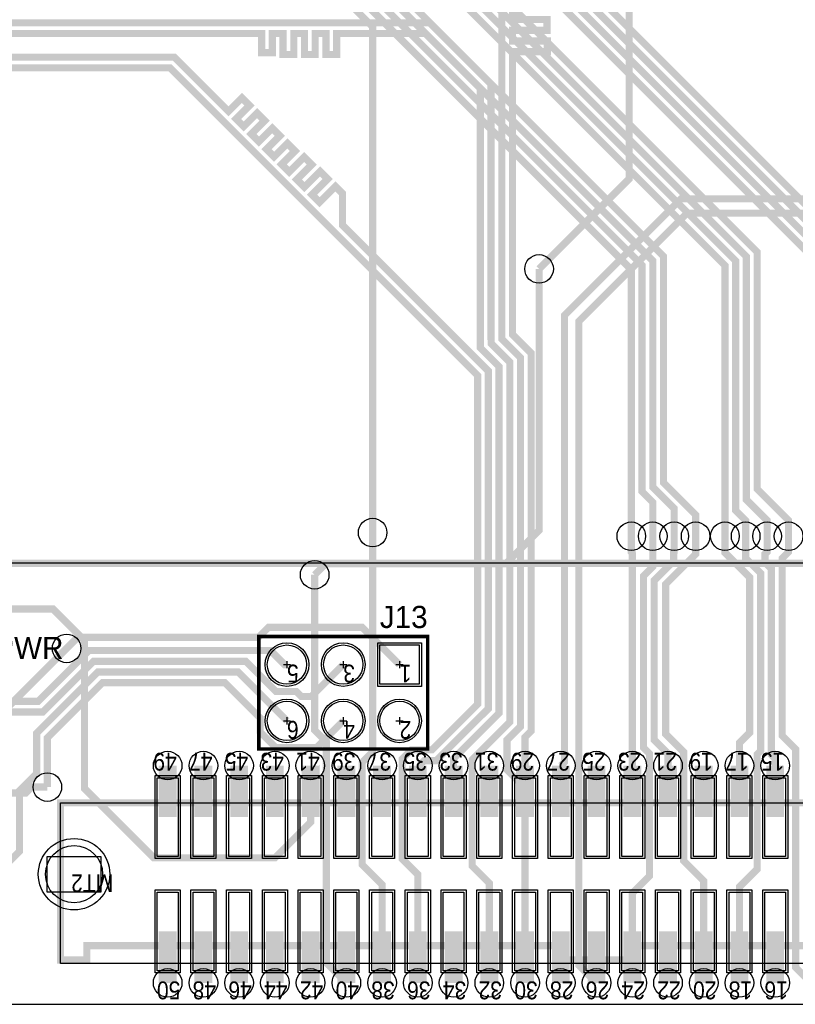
# Model space of a CAD drawing. Extents: x 5 to 3302, y 5 to 2160.
# Tile 2 of 4: x 984 to 2069, y 5 to 1383. Entities that reach past the tile are written whole.
import ezdxf
from ezdxf.enums import TextEntityAlignment as Align

# ---------------------------------------------------------------- set-up
doc = ezdxf.new("R2010")
doc.units = 0
for name, color, linetype in [('BOND', 85, 'CONTINUOUS'), ('BOUND', 85, 'CONTINUOUS'), ('COND', 4, 'CONTINUOUS'), ('COND2', 1, 'CONTINUOUS'), ('PACKAGES', 202, 'CONTINUOUS'), ('SILK_SCREEN', 85, 'CONTINUOUS'), ('SOLDER_MASK', 85, 'CONTINUOUS'), ('TEXT', 12, 'CONTINUOUS')]:
    doc.layers.add(name, color=color, linetype=linetype)

# ---------------------------------------------------------------- blocks, each defined once
blk = doc.blocks.new('FIGURE_CIRCLE')
blk.add_circle((0, 0), 0.5)
blk = doc.blocks.new('FIGURE_SQUARE')
blk.add_lwpolyline([(-0.5, -0.5), (-0.5, 0.5), (0.5, 0.5), (0.5, -0.5)], close=True)
blk = doc.blocks.new('FIGURE_CROSS')
for points in [[(-0.5, 0), (0.5, 0)], [(0, 0.5), (0, -0.5)]]:
    blk.add_lwpolyline(points)

msp = doc.modelspace()

# ---------------------------------------------------------------- linework, layer by layer
at = {"layer": 'BOND'}
for points in [[(1208.84, 325.01), (1208.84, 209.01), (1173.84, 209.01), (1173.84, 325.01)], [(1258.84, 325.01), (1258.84, 209.01), (1223.84, 209.01), (1223.84, 325.01)], [(1308.84, 325.01), (1308.84, 209.01), (1273.84, 209.01), (1273.84, 325.01)], [(1358.84, 325.01), (1358.84, 209.01), (1323.84, 209.01), (1323.84, 325.01)], [(1408.84, 325.01), (1408.84, 209.01), (1373.84, 209.01), (1373.84, 325.01)], [(1458.84, 325.01), (1458.84, 209.01), (1423.84, 209.01), (1423.84, 325.01)], [(1508.84, 325.01), (1508.84, 209.01), (1473.84, 209.01), (1473.84, 325.01)], [(1558.84, 325.01), (1558.84, 209.01), (1523.84, 209.01), (1523.84, 325.01)], [(1608.84, 325.01), (1608.84, 209.01), (1573.84, 209.01), (1573.84, 325.01)], [(1658.84, 325.01), (1658.84, 209.01), (1623.84, 209.01), (1623.84, 325.01)], [(1708.84, 325.01), (1708.84, 209.01), (1673.84, 209.01), (1673.84, 325.01)], [(1758.84, 325.01), (1758.84, 209.01), (1723.84, 209.01), (1723.84, 325.01)], [(1808.84, 325.01), (1808.84, 209.01), (1773.84, 209.01), (1773.84, 325.01)], [(1858.84, 325.01), (1858.84, 209.01), (1823.84, 209.01), (1823.84, 325.01)], [(1908.84, 325.01), (1908.84, 209.01), (1873.84, 209.01), (1873.84, 325.01)], [(1958.84, 325.01), (1958.84, 209.01), (1923.84, 209.01), (1923.84, 325.01)], [(2008.84, 325.01), (2008.84, 209.01), (1973.84, 209.01), (1973.84, 325.01)], [(2058.84, 325.01), (2058.84, 209.01), (2023.84, 209.01), (2023.84, 325.01)], [(1208.84, 165.01), (1208.84, 49.01), (1173.84, 49.01), (1173.84, 165.01)], [(1258.84, 165.01), (1258.84, 49.01), (1223.84, 49.01), (1223.84, 165.01)], [(1308.84, 165.01), (1308.84, 49.01), (1273.84, 49.01), (1273.84, 165.01)], [(1358.84, 165.01), (1358.84, 49.01), (1323.84, 49.01), (1323.84, 165.01)], [(1408.84, 165.01), (1408.84, 49.01), (1373.84, 49.01), (1373.84, 165.01)], [(1458.84, 165.01), (1458.84, 49.01), (1423.84, 49.01), (1423.84, 165.01)], [(1508.84, 165.01), (1508.84, 49.01), (1473.84, 49.01), (1473.84, 165.01)], [(1558.84, 165.01), (1558.84, 49.01), (1523.84, 49.01), (1523.84, 165.01)], [(1608.84, 165.01), (1608.84, 49.01), (1573.84, 49.01), (1573.84, 165.01)], [(1658.84, 165.01), (1658.84, 49.01), (1623.84, 49.01), (1623.84, 165.01)], [(1708.84, 165.01), (1708.84, 49.01), (1673.84, 49.01), (1673.84, 165.01)], [(1758.84, 165.01), (1758.84, 49.01), (1723.84, 49.01), (1723.84, 165.01)], [(1808.84, 165.01), (1808.84, 49.01), (1773.84, 49.01), (1773.84, 165.01)], [(1858.84, 165.01), (1858.84, 49.01), (1823.84, 49.01), (1823.84, 165.01)], [(1908.84, 165.01), (1908.84, 49.01), (1873.84, 49.01), (1873.84, 165.01)], [(1958.84, 165.01), (1958.84, 49.01), (1923.84, 49.01), (1923.84, 165.01)], [(2008.84, 165.01), (2008.84, 49.01), (1973.84, 49.01), (1973.84, 165.01)], [(2058.84, 165.01), (2058.84, 49.01), (2023.84, 49.01), (2023.84, 165.01)]]:
    msp.add_lwpolyline(points, close=True, dxfattribs=at)
at = {"layer": 'BOUND'}
for points in [[(2519.69, 1622.05), (2519.69, 622.05), (399.69, 622.05), (399.69, 1622.05)], [(1555.12, 362.2), (1318.9, 362.2), (1318.9, 519.68), (1555.12, 519.68)], [(2541.34, 62.01), (1041.34, 62.01), (1041.34, 287.01), (2541.34, 287.01)]]:
    msp.add_lwpolyline(points, close=True, dxfattribs=at)
at = {"layer": 'COND'}
for points, const_width in [([(791.34, 1830.71), (828.84, 1868.21), (828.84, 1945.17), (785.31, 1988.7), (513.78, 1988.7), (503.78, 1978.7), (503.78, 1856.22), (590, 1770), (696.34, 1770), (750, 1716.34), (750, 1600), (790, 1560), (1313, 1560), (1840, 1033), (1840, 660)], 10), ([(1259.84, 1830.71), (1297.34, 1868.21), (1297.34, 1927.34), (1241.68, 1983), (980, 1983), (970, 1973), (970, 1860), (1138, 1692), (1318, 1692), (1971, 1039), (1971, 660)], 10), ([(791.34, 1909.45), (727.09, 1973.7), (613, 1973.7), (586.78, 1947.48), (586.78, 1911.94), (562, 1887.16), (562, 1828), (600, 1790), (697.56, 1790), (765, 1722.56), (765, 1606.22), (796.22, 1575), (1319.22, 1575), (1855, 1039.22), (1855, 722.56), (1870, 707.56), (1870, 660)], 10), ([(1259.84, 1909.45), (1203.29, 1966), (1074.86, 1966), (1055.28, 1946.42), (1055.28, 1911.94), (1040, 1896.66), (1040, 1812), (1145, 1707), (1311.78, 1707), (1311.79, 1707.01), (1324.21, 1707.01), (1986, 1045.22), (1986, 696), (2000, 682), (2000, 660)], 10), ([(1732.28, 1830.71), (1769.78, 1868.21), (1769.78, 1964.78), (1759.78, 1974.78), (1453, 1974.78), (1442, 1963.78), (1442, 1702), (2100, 1044), (2100, 660)], 10), ([(1732.28, 1909.45), (1688.73, 1953), (1549, 1953), (1527.72, 1931.72), (1527.72, 1637.5), (2115, 1050.22), (2115, 715.56), (2130, 700.56), (2130, 660)], 10), ([(633.86, 1909.45), (673.81, 1869.5), (739.6, 1869.5), (749.84, 1859.26), (749.84, 1846.51), (750.1, 1846.25), (750.1, 1815.17), (749.84, 1814.91), (749.84, 1780.16), (795, 1735), (795, 1618.66), (808.66, 1605), (1331.66, 1605), (1885, 1051.66), (1885, 735), (1930, 690), (1930, 660)], 10), ([(1102.36, 1909.45), (1143.23, 1868.58), (1196.38, 1868.58), (1222.34, 1842.62), (1222.34, 1753.65), (1238.99, 1737), (1299.34, 1737), (1299.35, 1737.01), (1311.77, 1737.01), (1311.78, 1737.02), (1336.64, 1737.02), (2016, 1057.66), (2016, 726), (2060, 682), (2060, 660)], 10), ([(1574.8, 1909.45), (1615.67, 1868.58), (1668.82, 1868.58), (1691.04, 1846.36), (1691.04, 1812.53), (1558, 1679.49), (1558, 1649.66), (2145, 1062.66), (2145, 728), (2190, 683), (2190, 660)], 10), ([(1478.1, 665.05), (1478.1, 1372.9), (1306, 1545), (783.78, 1545), (693.78, 1635), (467, 1635), (346.46, 1755.54), (346.46, 1864.82)], 10), ([(1653.54, 1830.71), (1653.65, 1830.71), (1654.18, 1830.18), (1545, 1721), (1545, 1690.98), (1543, 1688.98), (1543, 1643.44), (2130, 1056.44), (2130, 721.78), (2160, 691.78), (2160, 660)], 10), ([(1397, 606), (1412.56, 621.56), (1664.56, 621.56), (1711, 668), (1711, 1034)], 10), ([(1515.75, 480.31), (1463.56, 532.5), (1332.5, 532.5), (1318.56, 518.56), (1065.56, 518.56), (1050, 503)], 10), ([(590.66, 338.58), (627.58, 375.5), (653.17, 375.5), (653.75, 376.08), (765.08, 376.08), (818, 429), (1010.34, 429), (1081.34, 500), (1335.22, 500), (1354.91, 480.31), (1358.27, 480.31)], 10), ([(770.93, 360.71), (824.22, 414), (1004.12, 414), (1004.13, 413.99), (1016.55, 413.99), (1087.56, 485), (1300.54, 485), (1342.73, 442.81), (1371.19, 442.81), (1378.27, 435.73), (1392.43, 435.73), (1437.01, 480.31)], 10), ([(1437.01, 401.57), (1399.51, 364.07), (1342.73, 364.07), (1320.77, 386.03), (1320.77, 405.73), (1271.5, 455), (1100, 455), (1023, 378), (1023, 309)], 10), ([(1191.34, 267.01), (1191.34, 339.01)], 25), ([(1241.34, 267.01), (1241.34, 339.01)], 25), ([(1291.34, 267.01), (1291.34, 339.01)], 25), ([(1341.34, 267.01), (1341.34, 339.01)], 25), ([(1391.34, 267.01), (1391.34, 334.44), (1390.79, 334.99), (1390.79, 339.01)], 25), ([(1441.34, 267.01), (1441.34, 339.01)], 25), ([(1491.34, 267.01), (1491.34, 339.01)], 25), ([(1541.34, 267.01), (1541.34, 339.01)], 25), ([(1591.34, 267.01), (1591.34, 339.01)], 25), ([(1641.34, 267.01), (1641.34, 339.01)], 25), ([(1691.34, 267.01), (1691.34, 339.01)], 25), ([(1741.34, 267.01), (1741.34, 339.01)], 25), ([(1791.34, 267.01), (1791.34, 339.01)], 25), ([(1841.34, 267.01), (1841.34, 339.01)], 25), ([(1891.34, 267.01), (1891.34, 339.01)], 25), ([(1941.34, 267.01), (1941.34, 339.01)], 25), ([(1991.34, 267.01), (1991.34, 339.01)], 25), ([(2041.34, 267.01), (2041.34, 339.01)], 25), ([(1191.34, 107.01), (1191.34, 35.01)], 25), ([(1241.34, 107.01), (1241.34, 35.01)], 25), ([(1291.34, 107.01), (1291.34, 35.01)], 25), ([(1341.34, 107.01), (1341.34, 35.01)], 25), ([(1391.34, 107.01), (1391.34, 35.01)], 25), ([(1441.34, 107.01), (1441.34, 35.01)], 25), ([(1491.34, 107.01), (1491.34, 35.01)], 25), ([(1541.34, 107.01), (1541.34, 35.01)], 25), ([(1591.34, 107.01), (1591.34, 35.01)], 25), ([(1641.34, 107.01), (1641.34, 35.01)], 25), ([(1691.34, 107.01), (1691.34, 35.01)], 25), ([(1741.34, 107.01), (1741.34, 35.01)], 25), ([(1791.34, 107.01), (1791.34, 35.01)], 25), ([(1841.34, 107.01), (1841.34, 35.01)], 25), ([(1891.34, 107.01), (1891.34, 35.01)], 25), ([(1941.34, 107.01), (1941.34, 35.01)], 25), ([(1991.34, 107.01), (1991.34, 35.01)], 25), ([(2041.34, 107.01), (2041.34, 35.01)], 25)]:
    msp.add_lwpolyline(points, dxfattribs=dict(at, const_width=const_width))
for points in [[(712.6, 1830.71, 6, 6, 0), (712.6, 1817.92, 6, 6, 0), (712.34, 1817.66, 10, 10, 0), (730, 1800, 10, 10, 0), (730, 1778.78, 10, 10, 0), (780, 1728.78, 10, 10, 0), (780, 1612.44, 10, 10, 0), (802.44, 1590, 10, 10, 0), (1325.44, 1590, 10, 10, 0), (1870, 1045.44, 10, 10, 0), (1870, 728.78, 10, 10, 0), (1900, 698.78, 10, 10, 0), (1900, 660, 10, 10, 0)], [(1181.1, 1830.71, 10, 10, 0), (1181.1, 1783.41, 6, 6, 0), (1181.21, 1783.3, 10, 10, 0), (1181.21, 1773.56, 10, 10, 0), (1232.77, 1722, 10, 10, 0), (1305.56, 1722, 10, 10, 0), (1305.57, 1722.01, 10, 10, 0), (1317.99, 1722.01, 10, 10, 0), (1318, 1722.02, 10, 10, 0), (1330.42, 1722.02, 10, 10, 0), (2001, 1051.44, 10, 10, 0), (2001, 711, 10, 10, 0), (2030, 682, 10, 10, 0), (2030, 660, 10, 10, 0)], [(511.81, 338.58, 6, 6, 0), (510.66, 338.58, 6, 6, 0), (510.29, 338.21, 10, 10, 0), (472.79, 300.71, 10, 10, 0), (472.79, 223.98, 10, 10, 0), (516.79, 179.98, 10, 10, 0), (944.98, 179.98, 10, 10, 0), (984, 219, 10, 10, 0), (984, 304, 10, 10, 0), (1008, 328, 10, 10, 0), (1008, 384.22, 10, 10, 0), (1093.78, 470, 10, 10, 0), (1289.84, 470, 10, 10, 0), (1358.27, 401.57, 10, 10, 0)]]:
    msp.add_lwpolyline(points, format="xyseb", dxfattribs=at)
for points in [[(1543.25, 507.81), (1543.25, 452.81), (1488.25, 452.81), (1488.25, 507.81)], [(1205.84, 322.01), (1205.84, 212.01), (1176.84, 212.01), (1176.84, 322.01)], [(1255.84, 322.01), (1255.84, 212.01), (1226.84, 212.01), (1226.84, 322.01)], [(1305.84, 322.01), (1305.84, 212.01), (1276.84, 212.01), (1276.84, 322.01)], [(1355.84, 322.01), (1355.84, 212.01), (1326.84, 212.01), (1326.84, 322.01)], [(1405.84, 322.01), (1405.84, 212.01), (1376.84, 212.01), (1376.84, 322.01)], [(1455.84, 322.01), (1455.84, 212.01), (1426.84, 212.01), (1426.84, 322.01)], [(1505.84, 322.01), (1505.84, 212.01), (1476.84, 212.01), (1476.84, 322.01)], [(1555.84, 322.01), (1555.84, 212.01), (1526.84, 212.01), (1526.84, 322.01)], [(1605.84, 322.01), (1605.84, 212.01), (1576.84, 212.01), (1576.84, 322.01)], [(1655.84, 322.01), (1655.84, 212.01), (1626.84, 212.01), (1626.84, 322.01)], [(1705.84, 322.01), (1705.84, 212.01), (1676.84, 212.01), (1676.84, 322.01)], [(1755.84, 322.01), (1755.84, 212.01), (1726.84, 212.01), (1726.84, 322.01)], [(1805.84, 322.01), (1805.84, 212.01), (1776.84, 212.01), (1776.84, 322.01)], [(1855.84, 322.01), (1855.84, 212.01), (1826.84, 212.01), (1826.84, 322.01)], [(1905.84, 322.01), (1905.84, 212.01), (1876.84, 212.01), (1876.84, 322.01)], [(1955.84, 322.01), (1955.84, 212.01), (1926.84, 212.01), (1926.84, 322.01)], [(2005.84, 322.01), (2005.84, 212.01), (1976.84, 212.01), (1976.84, 322.01)], [(2055.84, 322.01), (2055.84, 212.01), (2026.84, 212.01), (2026.84, 322.01)], [(1205.84, 162.01), (1205.84, 52.01), (1176.84, 52.01), (1176.84, 162.01)], [(1255.84, 162.01), (1255.84, 52.01), (1226.84, 52.01), (1226.84, 162.01)], [(1305.84, 162.01), (1305.84, 52.01), (1276.84, 52.01), (1276.84, 162.01)], [(1355.84, 162.01), (1355.84, 52.01), (1326.84, 52.01), (1326.84, 162.01)], [(1405.84, 162.01), (1405.84, 52.01), (1376.84, 52.01), (1376.84, 162.01)], [(1455.84, 162.01), (1455.84, 52.01), (1426.84, 52.01), (1426.84, 162.01)], [(1505.84, 162.01), (1505.84, 52.01), (1476.84, 52.01), (1476.84, 162.01)], [(1555.84, 162.01), (1555.84, 52.01), (1526.84, 52.01), (1526.84, 162.01)], [(1605.84, 162.01), (1605.84, 52.01), (1576.84, 52.01), (1576.84, 162.01)], [(1655.84, 162.01), (1655.84, 52.01), (1626.84, 52.01), (1626.84, 162.01)], [(1705.84, 162.01), (1705.84, 52.01), (1676.84, 52.01), (1676.84, 162.01)], [(1755.84, 162.01), (1755.84, 52.01), (1726.84, 52.01), (1726.84, 162.01)], [(1805.84, 162.01), (1805.84, 52.01), (1776.84, 52.01), (1776.84, 162.01)], [(1855.84, 162.01), (1855.84, 52.01), (1826.84, 52.01), (1826.84, 162.01)], [(1905.84, 162.01), (1905.84, 52.01), (1876.84, 52.01), (1876.84, 162.01)], [(1955.84, 162.01), (1955.84, 52.01), (1926.84, 52.01), (1926.84, 162.01)], [(2005.84, 162.01), (2005.84, 52.01), (1976.84, 52.01), (1976.84, 162.01)], [(2055.84, 162.01), (2055.84, 52.01), (2026.84, 52.01), (2026.84, 162.01)]]:
    msp.add_lwpolyline(points, close=True, dxfattribs=at)
for centre, radius in [((1358.27, 480.31), 27.5), ((1437.01, 480.31), 27.5), ((1358.27, 401.57), 27.5), ((1437.01, 401.57), 27.5), ((1515.75, 401.57), 27.5), ((1060.34, 187.01), 40)]:
    msp.add_circle(centre, radius, dxfattribs=at)
at = {"layer": 'COND2', "const_width": 10}
for points in [[(255.91, 1625.98), (294.93, 1665), (436.78, 1665), (554.08, 1547.7), (1625.04, 1547.7), (1658.78, 1513.96), (1658.78, 1283.49), (1658.79, 1207.39), (1658.8, 1117.95), (1658.8, 1036.24), (1658.82, 935.97), (1685, 909.77), (1685, 393.78), (1666, 374.78), (1666, 333.23), (1691.34, 307.89), (1691.34, 35.01)], [(1837, 1429), (1837, 1160), (1711, 1034)], [(1673.78, 1397.94), (1673.78, 1382.94), (1722, 1382.94), (1722, 1367.94), (1673.78, 1367.94), (1673.78, 1352.94), (1722.5, 1352.94), (1722.5, 1337.94), (1673.78, 1337.94), (1673.78, 1289.71), (1673.79, 1267.92), (1673.8, 1224.64), (1673.8, 1207.39), (1673.83, 942.18), (1700, 915.99), (1700, 387.56), (1691.34, 378.9), (1691.34, 339.01)], [(334.65, 1330.82), (382.14, 1378.31), (1558.09, 1378.31), (1634.97, 1301.42), (1634.98, 1301.42), (1643.76, 1292.63), (1643.77, 1292.62), (1643.77, 1289.71), (1643.79, 1117.95), (1643.8, 957.31), (1643.81, 929.75), (1670, 903.55), (1670, 400), (1617.3, 347.3), (1617.3, 198.69), (1641.34, 174.65), (1641.34, 35.01)], [(425.06, 1363.31), (1322.78, 1363.31), (1322.78, 1336.5), (1337.78, 1336.5), (1337.78, 1363.31), (1352.78, 1363.31), (1352.78, 1334), (1367.78, 1334), (1367.78, 1363.31), (1382.78, 1363.31), (1382.78, 1334), (1397.78, 1334), (1397.78, 1363.31), (1412.78, 1363.31), (1412.78, 1334), (1427.78, 1334), (1427.78, 1363.31), (1551.86, 1363.31), (1628.76, 1286.41), (1628.78, 1086.58), (1628.79, 957.31), (1628.8, 923.53), (1655, 897.33), (1655, 412.56), (1591.34, 348.9), (1591.34, 339.01)], [(479, 1330.31), (1200.8, 1330.31), (1276.52, 1254.59), (1295.2, 1273.28), (1305.81, 1262.67), (1287.13, 1243.98), (1297.74, 1233.37), (1316.42, 1252.06), (1327.03, 1241.45), (1308.35, 1222.76), (1318.96, 1212.15), (1337.64, 1230.84), (1348.25, 1220.23), (1329.57, 1201.54), (1340.18, 1190.93), (1358.86, 1209.62), (1369.47, 1199.01), (1350.79, 1180.32), (1361.4, 1169.71), (1382.34, 1190.66), (1392.95, 1180.05), (1372.01, 1159.1), (1382.62, 1148.49), (1404.56, 1170.44), (1415.17, 1159.83), (1393.23, 1137.88), (1403.84, 1127.27), (1426.03, 1149.47), (1436, 1139.5), (1436, 1095.11), (1640, 891.11), (1640, 418.78), (1582.23, 361.01), (1582.22, 361.01), (1567.22, 346.01), (1550.32, 346.01), (1543.32, 339.01), (1541.34, 339.01)], [(255.91, 881.89), (295.02, 921), (359.91, 921), (374.5, 935.59), (374.5, 979.09), (484, 1088.59), (484, 1314.09), (485.21, 1315.3), (1194.59, 1315.3), (1625, 884.89), (1625, 425), (1576.01, 376.01), (1576, 376.01), (1561, 361.01), (1532.22, 361.01), (1519.34, 348.12), (1519.34, 208.66), (1541.34, 186.66), (1541.34, 35.01)], [(2081.75, 1132.05), (1909.55, 1132.05), (1746.5, 969), (1746.5, 344.17), (1741.34, 339.01)], [(2331.69, 1083.05), (2302.69, 1112.05), (1917.84, 1112.05), (1766.5, 960.71), (1766.5, 59.85), (1791.34, 35.01)], [(1478.1, 665.05), (1478.1, 358.1), (1463.34, 343.34), (1463.34, 200.66), (1491.34, 172.66), (1491.34, 35.01)], [(1841.34, 339.01), (1841.34, 635.26), (1841.2, 635.4), (1841.2, 636.8), (1840, 638), (1840, 660)], [(1841.34, 35.01), (1841.34, 160.33), (1865.38, 184.37), (1865.38, 355.93), (1857, 364.31), (1857, 604.24), (1870, 617.24), (1870, 660)], [(1891.34, 339.01), (1891.34, 355.66), (1872, 375), (1872, 598.02), (1899.2, 625.22), (1899.2, 637.2), (1900, 638), (1900, 660)], [(1941.34, 35.01), (1941.34, 177.65), (1913.34, 205.65), (1913.34, 357.97), (1888, 383.31), (1888, 592.8), (1930, 634.8), (1930, 660)], [(1991.34, 339.01), (1991.34, 370.85), (2005.56, 385.07), (2005.56, 602.44), (1971, 637), (1971, 660)], [(1991.34, 35.01), (1991.34, 169.33), (2016, 193.99), (2016, 354.63), (2021, 359.63), (2021, 608.22), (2000, 629.22), (2000, 660)], [(2041.34, 339.01), (2041.34, 348.85), (2036, 354.19), (2036, 614.44), (2027, 623.44), (2027, 635), (2030, 638), (2030, 660)], [(2091.34, 35.01), (2070, 56.35), (2070, 362), (2051, 381), (2051, 629), (2060, 638), (2060, 660)], [(1397, 606), (1397, 388.54), (1413.34, 372.2), (1413.34, 63.01), (1441.34, 35.01)], [(1390.79, 339.01), (1390.79, 317.01), (1391.34, 316.46), (1391.34, 259.91), (1341.43, 210), (1172.01, 210), (1075, 307.01), (1075, 514), (1030.94, 558.06), (865.42, 558.06)], [(826.77, 338.58), (826.66, 338.58), (826.29, 338.21), (885.21, 338.21), (1050, 503)]]:
    msp.add_lwpolyline(points, dxfattribs=at)
at = {"layer": 'COND2'}
msp.add_lwpolyline([(1543.25, 507.81), (1543.25, 452.81), (1488.25, 452.81), (1488.25, 507.81)], close=True, dxfattribs=at)
msp.add_lwpolyline([(669.29, 338.58, 6, 6, 0), (669.29, 338.21, 10, 10, 0), (706.79, 300.71, 10, 10, 0), (992.71, 300.71, 10, 10, 0), (1001, 309, 10, 10, 0), (1023, 309, 10, 10, 0)], format="xyseb", dxfattribs=at)
for centre, radius in [((1358.27, 480.31), 27.5), ((1437.01, 480.31), 27.5), ((1358.27, 401.57), 27.5), ((1437.01, 401.57), 27.5), ((1515.75, 401.57), 27.5), ((1060.34, 187.01), 40)]:
    msp.add_circle(centre, radius, dxfattribs=at)
at = {"layer": 'PACKAGES'}
msp.add_lwpolyline([(5, 5), (3302.09, 5), (3302.09, 2160.35), (2898.7, 2160.35), (2898.7, 1904.45), (1865.08, 1904.45), (1865.08, 2160.35), (5, 2160.35)], close=True, dxfattribs=at)
at = {"layer": 'SILK_SCREEN'}
for points, const_width in [([(2519.69, 1622.05), (2519.69, 622.05), (399.69, 622.05), (399.69, 1622.05), (2519.69, 1622.05)], 10), ([(1555.12, 519.68), (1318.9, 519.68), (1318.9, 362.2), (1555.12, 362.2), (1555.12, 519.68)], 5)]:
    msp.add_lwpolyline(points, dxfattribs=dict(at, const_width=const_width))
at = {"layer": 'SOLDER_MASK'}
for points in [[(1546.25, 510.81), (1546.25, 449.81), (1485.25, 449.81), (1485.25, 510.81)], [(1208.84, 325.01), (1208.84, 209.01), (1173.84, 209.01), (1173.84, 325.01)], [(1258.84, 325.01), (1258.84, 209.01), (1223.84, 209.01), (1223.84, 325.01)], [(1308.84, 325.01), (1308.84, 209.01), (1273.84, 209.01), (1273.84, 325.01)], [(1358.84, 325.01), (1358.84, 209.01), (1323.84, 209.01), (1323.84, 325.01)], [(1408.84, 325.01), (1408.84, 209.01), (1373.84, 209.01), (1373.84, 325.01)], [(1458.84, 325.01), (1458.84, 209.01), (1423.84, 209.01), (1423.84, 325.01)], [(1508.84, 325.01), (1508.84, 209.01), (1473.84, 209.01), (1473.84, 325.01)], [(1558.84, 325.01), (1558.84, 209.01), (1523.84, 209.01), (1523.84, 325.01)], [(1608.84, 325.01), (1608.84, 209.01), (1573.84, 209.01), (1573.84, 325.01)], [(1658.84, 325.01), (1658.84, 209.01), (1623.84, 209.01), (1623.84, 325.01)], [(1708.84, 325.01), (1708.84, 209.01), (1673.84, 209.01), (1673.84, 325.01)], [(1758.84, 325.01), (1758.84, 209.01), (1723.84, 209.01), (1723.84, 325.01)], [(1808.84, 325.01), (1808.84, 209.01), (1773.84, 209.01), (1773.84, 325.01)], [(1858.84, 325.01), (1858.84, 209.01), (1823.84, 209.01), (1823.84, 325.01)], [(1908.84, 325.01), (1908.84, 209.01), (1873.84, 209.01), (1873.84, 325.01)], [(1958.84, 325.01), (1958.84, 209.01), (1923.84, 209.01), (1923.84, 325.01)], [(2008.84, 325.01), (2008.84, 209.01), (1973.84, 209.01), (1973.84, 325.01)], [(2058.84, 325.01), (2058.84, 209.01), (2023.84, 209.01), (2023.84, 325.01)], [(1208.84, 165.01), (1208.84, 49.01), (1173.84, 49.01), (1173.84, 165.01)], [(1258.84, 165.01), (1258.84, 49.01), (1223.84, 49.01), (1223.84, 165.01)], [(1308.84, 165.01), (1308.84, 49.01), (1273.84, 49.01), (1273.84, 165.01)], [(1358.84, 165.01), (1358.84, 49.01), (1323.84, 49.01), (1323.84, 165.01)], [(1408.84, 165.01), (1408.84, 49.01), (1373.84, 49.01), (1373.84, 165.01)], [(1458.84, 165.01), (1458.84, 49.01), (1423.84, 49.01), (1423.84, 165.01)], [(1508.84, 165.01), (1508.84, 49.01), (1473.84, 49.01), (1473.84, 165.01)], [(1558.84, 165.01), (1558.84, 49.01), (1523.84, 49.01), (1523.84, 165.01)], [(1608.84, 165.01), (1608.84, 49.01), (1573.84, 49.01), (1573.84, 165.01)], [(1658.84, 165.01), (1658.84, 49.01), (1623.84, 49.01), (1623.84, 165.01)], [(1708.84, 165.01), (1708.84, 49.01), (1673.84, 49.01), (1673.84, 165.01)], [(1758.84, 165.01), (1758.84, 49.01), (1723.84, 49.01), (1723.84, 165.01)], [(1808.84, 165.01), (1808.84, 49.01), (1773.84, 49.01), (1773.84, 165.01)], [(1858.84, 165.01), (1858.84, 49.01), (1823.84, 49.01), (1823.84, 165.01)], [(1908.84, 165.01), (1908.84, 49.01), (1873.84, 49.01), (1873.84, 165.01)], [(1958.84, 165.01), (1958.84, 49.01), (1923.84, 49.01), (1923.84, 165.01)], [(2008.84, 165.01), (2008.84, 49.01), (1973.84, 49.01), (1973.84, 165.01)], [(2058.84, 165.01), (2058.84, 49.01), (2023.84, 49.01), (2023.84, 165.01)]]:
    msp.add_lwpolyline(points, close=True, dxfattribs=at)
for centre, radius in [((1358.27, 480.31), 30.5), ((1437.01, 480.31), 30.5), ((1358.27, 401.57), 30.5), ((1437.01, 401.57), 30.5), ((1515.75, 401.57), 30.5), ((1060.34, 187.01), 50)]:
    msp.add_circle(centre, radius, dxfattribs=at)
at = {"layer": 'TEXT', "const_width": 10}
msp.add_lwpolyline([(2541.34, 287.01), (2541.34, 67.01), (2504.34, 67.01), (2504.34, 87.01), (1841.34, 87.01), (1841.34, 67.01), (1741.34, 67.01), (1741.34, 87.01), (1078.34, 87.01), (1078.34, 67.01), (1041.34, 67.01), (1041.34, 287.01), (2541.34, 287.01)], dxfattribs=at)

# ---------------------------------------------------------------- block references
at = {"layer": 'MANUFACTURING_NCDRILL_FIGURE'}
for name, p, xscale, yscale in [('FIGURE_CIRCLE', (1711, 1034), 40, 40), ('FIGURE_CIRCLE', (1478.1, 665.05), 40, 40), ('FIGURE_CIRCLE', (1840, 660), 40, 40), ('FIGURE_CIRCLE', (1870, 660), 40, 40), ('FIGURE_CIRCLE', (1900, 660), 40, 40), ('FIGURE_CIRCLE', (1930, 660), 40, 40), ('FIGURE_CIRCLE', (1971, 660), 40, 40), ('FIGURE_CIRCLE', (2000, 660), 40, 40), ('FIGURE_CIRCLE', (2030, 660), 40, 40), ('FIGURE_CIRCLE', (2060, 660), 40, 40), ('FIGURE_CIRCLE', (1397, 606), 40, 40), ('FIGURE_CIRCLE', (1050, 503), 40, 40), ('FIGURE_CROSS', (1358.27, 480.31), 10, 10), ('FIGURE_CROSS', (1437.01, 480.31), 10, 10), ('FIGURE_CROSS', (1515.75, 480.31), 10, 10), ('FIGURE_CROSS', (1358.27, 401.57), 10, 10), ('FIGURE_CROSS', (1437.01, 401.57), 10, 10), ('FIGURE_CROSS', (1515.75, 401.57), 10, 10), ('FIGURE_CIRCLE', (1191.34, 339.01), 40, 40), ('FIGURE_CIRCLE', (1241.34, 339.01), 40, 40), ('FIGURE_CIRCLE', (1291.34, 339.01), 40, 40), ('FIGURE_CIRCLE', (1341.34, 339.01), 40, 40), ('FIGURE_CIRCLE', (1390.79, 339.01), 40, 40), ('FIGURE_CIRCLE', (1441.34, 339.01), 40, 40), ('FIGURE_CIRCLE', (1491.34, 339.01), 40, 40), ('FIGURE_CIRCLE', (1541.34, 339.01), 40, 40), ('FIGURE_CIRCLE', (1591.34, 339.01), 40, 40), ('FIGURE_CIRCLE', (1641.34, 339.01), 40, 40), ('FIGURE_CIRCLE', (1691.34, 339.01), 40, 40), ('FIGURE_CIRCLE', (1741.34, 339.01), 40, 40), ('FIGURE_CIRCLE', (1791.34, 339.01), 40, 40), ('FIGURE_CIRCLE', (1841.34, 339.01), 40, 40), ('FIGURE_CIRCLE', (1891.34, 339.01), 40, 40), ('FIGURE_CIRCLE', (1941.34, 339.01), 40, 40), ('FIGURE_CIRCLE', (1991.34, 339.01), 40, 40), ('FIGURE_CIRCLE', (2041.34, 339.01), 40, 40), ('FIGURE_CIRCLE', (1023, 309), 40, 40), ('FIGURE_SQUARE', (1060.34, 187.01), 75, 50), ('FIGURE_CIRCLE', (1191.34, 35.01), 40, 40), ('FIGURE_CIRCLE', (1241.34, 35.01), 40, 40), ('FIGURE_CIRCLE', (1291.34, 35.01), 40, 40), ('FIGURE_CIRCLE', (1341.34, 35.01), 40, 40), ('FIGURE_CIRCLE', (1391.34, 35.01), 40, 40), ('FIGURE_CIRCLE', (1441.34, 35.01), 40, 40), ('FIGURE_CIRCLE', (1491.34, 35.01), 40, 40), ('FIGURE_CIRCLE', (1541.34, 35.01), 40, 40), ('FIGURE_CIRCLE', (1591.34, 35.01), 40, 40), ('FIGURE_CIRCLE', (1641.34, 35.01), 40, 40), ('FIGURE_CIRCLE', (1691.34, 35.01), 40, 40), ('FIGURE_CIRCLE', (1741.34, 35.01), 40, 40), ('FIGURE_CIRCLE', (1791.34, 35.01), 40, 40), ('FIGURE_CIRCLE', (1841.34, 35.01), 40, 40), ('FIGURE_CIRCLE', (1891.34, 35.01), 40, 40), ('FIGURE_CIRCLE', (1941.34, 35.01), 40, 40), ('FIGURE_CIRCLE', (1991.34, 35.01), 40, 40), ('FIGURE_CIRCLE', (2041.34, 35.01), 40, 40)]:
    msp.add_blockref(name, p, dxfattribs=dict(at, xscale=xscale, yscale=yscale))

# ---------------------------------------------------------------- texts
at = {"layer": 'SILK_SCREEN'}
msp.add_text('PWR', height=31, dxfattribs=at).set_placement((948.82, 488.19))
at = {"layer": 'TEXT'}
msp.add_text('J13', height=31, dxfattribs=at).set_placement((1488.19, 531.49))
at = {"layer": 'TEXT', "width": 0.88}
for s, p in [('5', (1358.27, 480.31)), ('3', (1437.01, 480.31)), ('1', (1515.75, 480.31)), ('6', (1358.27, 401.57)), ('4', (1437.01, 401.57)), ('2', (1515.75, 401.57)), ('49', (1171.34, 357.01)), ('47', (1221.34, 357.01)), ('45', (1271.34, 357.01)), ('43', (1321.34, 357.01)), ('41', (1371.34, 357.01)), ('39', (1421.34, 357.01)), ('37', (1471.34, 357.01)), ('35', (1521.34, 357.01)), ('33', (1571.34, 357.01)), ('31', (1621.34, 357.01)), ('29', (1671.34, 357.01)), ('27', (1721.34, 357.01)), ('25', (1771.34, 357.01)), ('23', (1821.34, 357.01)), ('21', (1871.34, 357.01)), ('19', (1921.34, 357.01)), ('17', (1971.34, 357.01)), ('15', (2021.34, 357.01)), ('MT2', (1056.34, 187.01)), ('50', (1176.34, 37.01)), ('48', (1226.34, 37.01)), ('46', (1276.34, 37.01)), ('44', (1326.34, 37.01)), ('42', (1376.34, 37.01)), ('40', (1426.34, 37.01)), ('38', (1476.34, 37.01)), ('36', (1526.34, 37.01)), ('34', (1576.34, 37.01)), ('32', (1626.34, 37.01)), ('30', (1676.34, 37.01)), ('28', (1726.34, 37.01)), ('26', (1776.34, 37.01)), ('24', (1826.34, 37.01)), ('22', (1876.34, 37.01)), ('20', (1926.34, 37.01)), ('18', (1976.34, 37.01)), ('16', (2026.34, 37.01))]:
    msp.add_text(s, height=25, rotation=180, dxfattribs=at).set_placement(p, align=Align.RIGHT)

doc.saveas('drawing.dxf')
